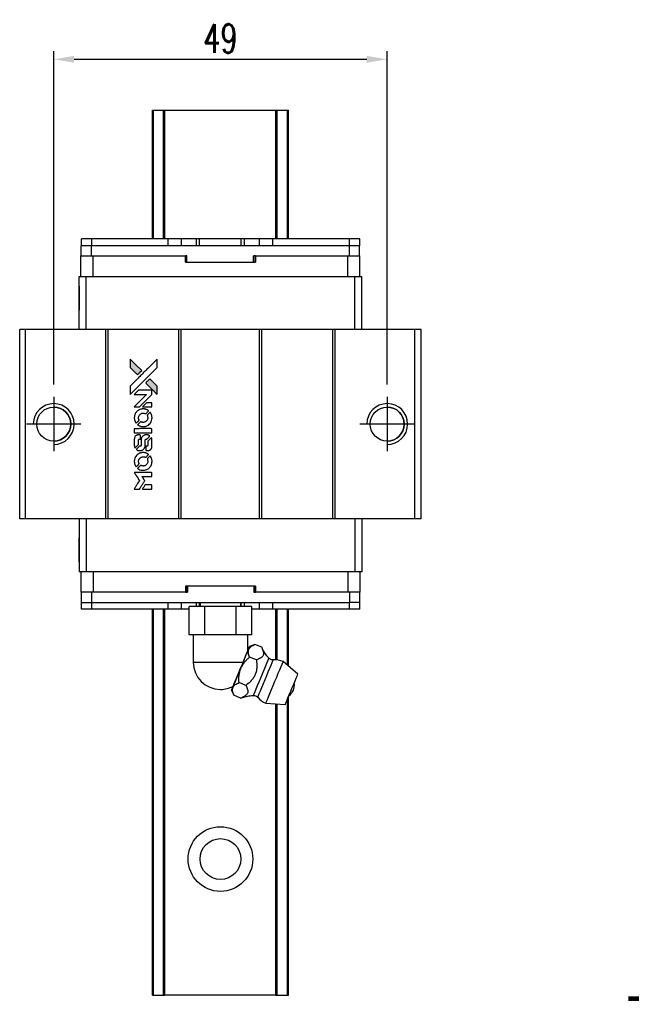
# Model space of a CAD drawing. Header units: millimetres. Extents: x -11 to 267, y -118 to 111.
# Tile 2 of 3: x 7 to 97, y -33 to 111. Entities that reach past the tile are written whole.
import ezdxf
from ezdxf.enums import TextEntityAlignment as Align

# ---------------------------------------------------------------- set-up
doc = ezdxf.new("R2010")
doc.units = ezdxf.units.MM
doc.header["$LTSCALE"] = 0.15
doc.layers.get('0').update_dxf_attribs({"linetype": 'CONTINUOUS'})
doc.layers.get('Defpoints').update_dxf_attribs({"linetype": 'CONTINUOUS'})
doc.layers.add('CHA', color=2, linetype='CONTINUOUS')
doc.styles.add('DIM-7', font='SIMPLEX.shx', dxfattribs={"width": 0.7, "bigfont": 'chineset.shx'})
doc.styles.add('T', font='kaiu.ttf')
doc.dimstyles.new('CNS', dxfattribs={"dimtxt": 3.5, "dimasz": 2.5, "dimexe": 1, "dimexo": 1.5, "dimgap": 0.09, "dimtad": 0, "dimdsep": 46, "dimtxsty": 'DIM-7', "dimcen": 0.09, "dimclrd": 4, "dimclre": 4, "dimclrt": 4, "dimadec": 0, "dimazin": 0, "dimtfac": 1, "dimtix": 1, "dimtmove": 2, "dimatfit": 3, "dimfxl": 1, "dimtvp": 0.971429, "dimtolj": 1, "dimarcsym": 0})

# ---------------------------------------------------------------- blocks, each defined once
blk = doc.blocks.new('A$Cd6668f32')
at = {"linetype": 'Continuous'}
h = blk.add_hatch(color=256, dxfattribs=at)
h.dxf.hatch_style = 1
h.paths.add_polyline_path([(0, 19.09), (0, 18.47), (0, 17.85), (0.54, 17.32, 0.000288), (0.74, 17.12, 0.000479), (0.91, 16.95, 0.000013), (1.07, 16.79, 0.197177), (1.07, 16.79, 0.197497), (1.08, 16.79, 0.00004), (1.17, 16.88, 0.000834), (1.27, 16.98, 0.000506), (1.38, 17.1), (1.69, 17.4), (0.84, 18.24)])
h.paths.add_polyline_path([(2.89, 16.2), (2.58, 15.89, 0.000476), (2.46, 15.78, 0.000789), (2.37, 15.68, 0.000035), (2.28, 15.59, 0.19758), (2.28, 15.58, 0.198396), (2.28, 15.58, 0.000019), (2.4, 15.46, 0.000582), (2.53, 15.32, 0.000351), (2.69, 15.16, 0.000108), (3.37, 14.49, 0.000692), (3.71, 14.15, 0.000077), (3.95, 13.91, 0.197527), (3.96, 13.91, 0.410181), (3.96, 13.91, 0.000493), (3.97, 14.04, 0.002424), (3.97, 14.21, 0.000529), (3.97, 14.51), (3.97, 15.12), (3.43, 15.66)])
for points in [[(0.54, 17.32, 0.000288), (0.74, 17.12, 0.000479), (0.91, 16.95, 0.000013), (1.07, 16.79, 0.197177), (1.07, 16.79, 0.197497), (1.08, 16.79, 0.00004), (1.17, 16.88, 0.000836), (1.27, 16.98, 0.000505), (1.38, 17.1), (1.69, 17.4), (0.84, 18.24), (0, 19.09), (0, 18.47), (0, 17.85)], [(0.74, 14.63, -0.000056), (1.11, 15, -0.000021), (1.63, 15.52, -0.000021), (2.2, 16.09, -0.000025), (2.73, 16.61), (3.97, 17.85), (3.97, 18.47), (3.96, 19.08), (3.13, 18.25, 0.000274), (2.73, 17.85, 0.000123), (2.21, 17.33, 0.000121), (1.65, 16.78, 0.000165), (1.15, 16.28), (0, 15.13), (0, 14.51), (0, 13.89)], [(2.69, 15.16, 0.000108), (3.37, 14.49, 0.000692), (3.71, 14.15, 0.000077), (3.95, 13.91, 0.197527), (3.96, 13.91, 0.410182), (3.96, 13.91, 0.000493), (3.97, 14.04, 0.002424), (3.97, 14.21, 0.000529), (3.97, 14.51), (3.97, 15.12), (3.43, 15.66), (2.89, 16.2), (2.58, 15.89, 0.000476), (2.46, 15.78, 0.000789), (2.37, 15.68, 0.000035), (2.28, 15.59, 0.19758), (2.28, 15.58, 0.198396), (2.28, 15.58, 0.000019), (2.4, 15.46, 0.000582), (2.53, 15.32, 0.000351)], [(0.98, 12.07), (1.38, 12.07), (2.29, 12.99), (3.2, 13.9), (3.2, 14.15, 0.0008), (3.2, 14.32, 0.010795), (3.2, 14.38, 0.030495), (3.19, 14.41, 0.080372), (3.19, 14.43, 0.03816), (3.17, 14.46, 0.041799), (3.16, 14.47, 0.042486), (3.14, 14.49, 0.042078), (3.12, 14.5, 0.099276), (3.08, 14.51, 0.003302), (2.96, 14.51, 0.002586), (2.74, 14.51, 0.000204), (2.14, 14.51), (1.2, 14.51), (0.9, 14.2), (0.59, 13.9), (1.5, 13.9), (2.41, 13.89), (1.51, 13, 0.000253), (1.17, 12.66, 0.000412), (0.87, 12.36, 0.000041), (0.61, 12.1, 0.041338), (0.6, 12.09), (0.59, 12.07)], [(0.61, 10.32, 0.023681), (0.62, 10.22, 0.022402), (0.65, 10.11, 0.021929), (0.69, 10, 0.020503), (0.74, 9.9, 0.013745), (0.77, 9.83, 0.009767), (0.81, 9.77, 0.009658), (0.84, 9.71, 0.027804), (0.87, 9.67), (0.89, 9.65), (1.08, 9.85, 0.002053), (1.17, 9.94, 0.006738), (1.23, 10, 0.007826), (1.27, 10.04, 0.063909), (1.28, 10.07, 0.061532), (1.3, 10.1, 0.068674), (1.3, 10.14, 0.052072), (1.29, 10.18, 0.019648), (1.27, 10.23, -0.018366), (1.25, 10.3, -0.0288), (1.24, 10.36, -0.029061), (1.23, 10.42, -0.019155), (1.23, 10.49, -0.053809), (1.26, 10.65, -0.058833), (1.31, 10.79, -0.058566), (1.4, 10.91, -0.052525), (1.51, 11.02, -0.044733), (1.61, 11.08, -0.040573), (1.72, 11.12, -0.041123), (1.83, 11.14, -0.04951), (1.94, 11.15, -0.017369), (1.99, 11.14, -0.024255), (2.04, 11.13, -0.023787), (2.08, 11.12, -0.015798), (2.13, 11.1, 0.010631), (2.16, 11.09, 0.033653), (2.19, 11.08, 0.037806), (2.21, 11.08, 0.016307), (2.24, 11.08, 0.068179), (2.29, 11.09, 0.095747), (2.34, 11.11, 0.033418), (2.39, 11.16, 0.002133), (2.56, 11.33, 0.001452), (2.65, 11.42, 0.012393), (2.69, 11.46, 0.020479), (2.71, 11.49, 0.344362), (2.71, 11.5, 0.074287), (2.68, 11.52, 0.005454), (2.61, 11.56, 0.008391), (2.54, 11.61, 0.017097), (2.48, 11.64, 0.027375), (2.36, 11.69, 0.02835), (2.23, 11.73, 0.027723), (2.1, 11.76, 0.023913), (1.95, 11.77, 0.027047), (1.78, 11.76, 0.031685), (1.62, 11.74, 0.032425), (1.47, 11.7, 0.031013), (1.32, 11.63, 0.037914), (1.15, 11.53, 0.040153), (1, 11.4, 0.039834), (0.86, 11.25, 0.036173), (0.75, 11.08, 0.040752), (0.68, 10.9, 0.035885), (0.63, 10.72, 0.035491), (0.6, 10.52, 0.037615)], [(2.51, 12.07), (3.2, 12.07), (3.2, 12.33), (3.2, 12.58), (3.18, 12.61, 0.03146), (3.17, 12.63, 0.026444), (3.16, 12.64, 0.026444), (3.15, 12.65, 0.031457), (3.13, 12.66), (3.1, 12.68), (2.76, 12.68), (2.42, 12.68), (2.12, 12.38, 0.000745), (2.01, 12.27, 0.001228), (1.91, 12.17, 0.000087), (1.83, 12.08, 0.195134), (1.83, 12.08, 0.412117), (1.83, 12.07, 0.000048), (2.03, 12.07, 0.00109), (2.25, 12.07, 0.000653)], [(1.14, 9.41, 0.018008), (1.19, 9.38, 0.009842), (1.27, 9.33, 0.009807), (1.34, 9.3, 0.015716), (1.4, 9.27, 0.048467), (1.64, 9.19, 0.045841), (1.88, 9.16, 0.046006), (2.13, 9.18, 0.049638), (2.36, 9.24, 0.064819), (2.67, 9.4, 0.06695), (2.92, 9.63, 0.066691), (3.09, 9.92, 0.063505), (3.2, 10.26, 0.03135), (3.2, 10.34, 0.010439), (3.21, 10.46, 0.010391), (3.2, 10.59, 0.032408), (3.2, 10.67, 0.015696), (3.17, 10.77, 0.018095), (3.15, 10.86, 0.018551), (3.12, 10.95, 0.018352), (3.08, 11.04, 0.015568), (3.05, 11.09, 0.009832), (3.01, 11.16, 0.009795), (2.97, 11.22, 0.023727), (2.94, 11.26), (2.93, 11.28), (2.74, 11.09, 0.001528), (2.63, 10.98, 0.010022), (2.58, 10.93, 0.019586), (2.55, 10.89, 0.061865), (2.53, 10.87, 0.055054), (2.52, 10.83, 0.061607), (2.52, 10.79, 0.048725), (2.52, 10.74, 0.020221), (2.54, 10.68, -0.017722), (2.56, 10.61, -0.02685), (2.57, 10.55, -0.02759), (2.58, 10.49, -0.020233), (2.58, 10.43, -0.04793), (2.56, 10.3, -0.048386), (2.52, 10.19, -0.047866), (2.45, 10.08, -0.044964), (2.37, 9.98, -0.04333), (2.27, 9.9, -0.050921), (2.16, 9.84, -0.051473), (2.04, 9.8, -0.0459), (1.91, 9.79, -0.019014), (1.85, 9.79, -0.024114), (1.79, 9.8, -0.025081), (1.74, 9.81, -0.023892), (1.69, 9.83, 0.008624), (1.64, 9.84, 0.026486), (1.62, 9.85, 0.035074), (1.59, 9.86, 0.02756), (1.56, 9.86, 0.087163), (1.52, 9.85, 0.073291), (1.48, 9.83, 0.028074), (1.42, 9.77, 0.002594), (1.28, 9.64), (1.09, 9.45)], [(1.9, 8.25), (3.2, 8.25), (3.2, 8.51), (3.2, 8.76), (3.18, 8.79, 0.071429), (3.17, 8.82, 0.054799), (3.14, 8.84, 0.053585), (3.11, 8.86, 0.060698), (3.08, 8.86, 0.033975), (3.02, 8.87, 0.000112), (2.36, 8.87, 0.000726), (1.72, 8.87, 0.001084), (1.15, 8.86), (0.6, 8.86), (0.6, 8.56), (0.6, 8.25)], [(0.61, 6.35, 0.018538), (0.61, 6.31, 0.010695), (0.62, 6.26, 0.01068), (0.63, 6.22, 0.017678), (0.64, 6.18, 0.013849), (0.66, 6.13, 0.011814), (0.68, 6.09, 0.004513), (0.7, 6.05, 0.290035), (0.7, 6.04, 0.196418), (0.71, 6.04, 0.000124), (0.78, 6.12, 0.001477), (0.87, 6.2, 0.000898), (0.97, 6.3), (1.23, 6.56), (1.23, 6.88, -0.001471), (1.23, 7.13, -0.028714), (1.23, 7.21, -0.097073), (1.25, 7.25, -0.084199), (1.28, 7.28, -0.042698), (1.3, 7.3, -0.053912), (1.33, 7.31, -0.051004), (1.35, 7.32, -0.032967), (1.38, 7.32, 0.00807), (1.4, 7.32, 0.003023), (1.42, 7.32, 0.002994), (1.45, 7.32, 0.003629), (1.47, 7.33), (1.53, 7.33), (1.53, 7.58, 0.001618), (1.53, 7.7, 0.005206), (1.53, 7.78, 0.00535), (1.53, 7.83, 0.060675), (1.52, 7.85, 0.048484), (1.52, 7.86, 0.02389), (1.51, 7.88, 0.022812), (1.5, 7.89, 0.02462), (1.49, 7.9, 0.061781), (1.46, 7.93, 0.080179), (1.42, 7.94, 0.048561), (1.37, 7.95, 0.010021), (1.29, 7.95, 0.016602), (1.17, 7.95, 0.031409), (1.08, 7.94, 0.036474), (1, 7.91, 0.03439), (0.92, 7.88, 0.065928), (0.8, 7.8, 0.069066), (0.7, 7.68, 0.065697), (0.64, 7.54, 0.051559), (0.61, 7.38, 0.020904), (0.6, 7.29, 0.000451), (0.6, 6.86, 0.000419), (0.6, 6.43, 0.022759)], [(0.94, 5.78, 0.023289), (1, 5.74, 0.026845), (1.07, 5.71, 0.026047), (1.13, 5.68, 0.019751), (1.21, 5.66, 0.013249), (1.25, 5.65, 0.025169), (1.29, 5.65, 0.016532), (1.33, 5.65, 0.002937), (1.41, 5.64, 0.003317), (1.49, 5.64, 0.011808), (1.53, 5.65, 0.01777), (1.57, 5.65, 0.021476), (1.6, 5.66, 0.04325), (1.74, 5.7, 0.045753), (1.87, 5.76, 0.04649), (1.98, 5.85, 0.047672), (2.07, 5.96, 0.025315), (2.1, 6, 0.015208), (2.13, 6.06, 0.01512), (2.15, 6.11, 0.022488), (2.17, 6.17, 0.027857), (2.19, 6.25, 0.034138), (2.2, 6.33, 0.014286), (2.21, 6.45, 0.00124), (2.21, 6.75, -0.00103), (2.21, 6.94, -0.002552), (2.21, 7.08, -0.001594), (2.21, 7.18, -0.047676), (2.21, 7.21, -0.085307), (2.23, 7.25, -0.097789), (2.26, 7.29, -0.085947), (2.31, 7.31, -0.051339), (2.37, 7.32, 0.014634), (2.39, 7.32, 0.015028), (2.41, 7.33, 0.014927), (2.43, 7.33, 0.059415), (2.44, 7.33, 0.070595), (2.46, 7.35, 0.00028), (2.68, 7.56, 0.000111), (2.9, 7.79, 0.200239), (2.91, 7.79, 0.268906), (2.9, 7.8, 0.001866), (2.85, 7.83, 0.007532), (2.8, 7.86, 0.017818), (2.76, 7.88, 0.013256), (2.71, 7.9, 0.011636), (2.67, 7.91, 0.011528), (2.62, 7.93, 0.012303), (2.57, 7.94, 0.0423), (2.5, 7.95, 0.013657), (2.39, 7.95, 0.013857), (2.28, 7.95, 0.037428), (2.2, 7.94, 0.014927), (2.15, 7.92, 0.0122), (2.09, 7.91, 0.012518), (2.04, 7.89, 0.023062), (2, 7.87, 0.065961), (1.85, 7.77, 0.06055), (1.73, 7.63, 0.059676), (1.65, 7.47, 0.060497), (1.6, 7.29, 0.025683), (1.6, 7.25, 0.001528), (1.6, 7.14, 0.002124), (1.6, 6.99, 0.001173), (1.6, 6.81, -0.000809), (1.6, 6.5, -0.017164), (1.59, 6.41, -0.063931), (1.58, 6.36, -0.108429), (1.56, 6.32, -0.052941), (1.54, 6.3, -0.063675), (1.51, 6.29, -0.050562), (1.48, 6.28, -0.020337), (1.43, 6.28, 0.009897), (1.4, 6.28, 0.016482), (1.38, 6.27, 0.019019), (1.36, 6.27, 0.06043), (1.35, 6.26, 0.076267), (1.32, 6.24, 0.00054), (1.12, 6.04, 0.000307), (0.91, 5.83, 0.142594), (0.91, 5.81, 0.232419), (0.91, 5.81, 0.022995), (0.92, 5.8, 0.024627), (0.93, 5.79, 0.015407)], [(2.29, 5.74, 0.065483), (2.3, 5.71, 0.053271), (2.32, 5.69, 0.052018), (2.35, 5.66, 0.0556), (2.39, 5.65, 0.036839), (2.41, 5.64, 0.026922), (2.43, 5.64, 0.016905), (2.46, 5.64, 0.004317), (2.52, 5.64, 0.016369), (2.63, 5.64, 0.029936), (2.72, 5.65, 0.03418), (2.8, 5.68, 0.031327), (2.88, 5.71, 0.046935), (2.98, 5.77, 0.054053), (3.05, 5.84, 0.053701), (3.12, 5.93, 0.045364), (3.16, 6.03, 0.032479), (3.19, 6.13, 0.03386), (3.2, 6.22, 0.013578), (3.2, 6.37, 0.001155), (3.2, 6.75, 0.000413), (3.2, 7.08, 0.005008), (3.2, 7.2, 0.013199), (3.19, 7.27, 0.033956), (3.19, 7.32, 0.013909), (3.17, 7.37, 0.010864), (3.16, 7.43, 0.010938), (3.14, 7.48, 0.028702), (3.12, 7.52), (3.11, 7.55), (2.84, 7.28), (2.58, 7.02), (2.58, 6.72, -0.001504), (2.58, 6.58, -0.00328), (2.58, 6.48, -0.001901), (2.57, 6.4, -0.061333), (2.57, 6.39, -0.063621), (2.56, 6.36, -0.048633), (2.54, 6.33, -0.046769), (2.52, 6.31, -0.047961), (2.49, 6.29, -0.02678), (2.47, 6.28, -0.050957), (2.45, 6.28, -0.029398), (2.42, 6.28, -0.00401), (2.37, 6.27), (2.28, 6.27), (2.28, 6.02, 0.001061), (2.28, 5.88, 0.009147), (2.28, 5.81, 0.020721), (2.28, 5.77, 0.051619)], [(0.61, 3.92, 0.024131), (0.62, 3.8, 0.022344), (0.65, 3.69, 0.021883), (0.69, 3.58, 0.020884), (0.74, 3.47, 0.010669), (0.77, 3.41, 0.010389), (0.81, 3.35, 0.010913), (0.84, 3.29, 0.022227), (0.87, 3.25), (0.89, 3.24), (1.08, 3.43, 0.002452), (1.15, 3.51, 0.003628), (1.22, 3.58, 0.001662), (1.27, 3.64, 0.070159), (1.28, 3.65, 0.047671), (1.29, 3.66, 0.018624), (1.29, 3.68, 0.017921), (1.3, 3.7, 0.018804), (1.3, 3.72, 0.018255), (1.3, 3.74, 0.041312), (1.3, 3.76, 0.037164), (1.29, 3.78, 0.012342), (1.28, 3.81, -0.015101), (1.26, 3.87, -0.035998), (1.24, 3.92, -0.033244), (1.24, 3.98, -0.011249), (1.24, 4.06, -0.004059), (1.24, 4.12, -0.019693), (1.24, 4.16, -0.027943), (1.24, 4.19, -0.014411), (1.25, 4.22, -0.033089), (1.28, 4.31, -0.033887), (1.32, 4.39, -0.034021), (1.38, 4.47, -0.033942), (1.44, 4.54, -0.02816), (1.51, 4.6, -0.035032), (1.58, 4.65, -0.035269), (1.66, 4.68, -0.029196), (1.75, 4.71, -0.037862), (1.85, 4.73, -0.043657), (1.94, 4.73, -0.043064), (2.04, 4.72, -0.035184), (2.14, 4.69, 0.033699), (2.19, 4.67, 0.052815), (2.23, 4.66, 0.059167), (2.27, 4.67, 0.058972), (2.31, 4.68, 0.059208), (2.34, 4.7, 0.021125), (2.38, 4.73, 0.008691), (2.44, 4.79, 0.000851), (2.58, 4.94, 0.001873), (2.65, 5.01, 0.013884), (2.69, 5.05, 0.022355), (2.71, 5.07, 0.341453), (2.71, 5.08, 0.073011), (2.69, 5.1, 0.004587), (2.62, 5.14, 0.00748), (2.54, 5.19, 0.016837), (2.49, 5.22, 0.028606), (2.35, 5.28, 0.031352), (2.22, 5.32, 0.031004), (2.07, 5.34, 0.0268), (1.92, 5.35, 0.026698), (1.76, 5.34, 0.03002), (1.61, 5.32, 0.030357), (1.46, 5.27, 0.028554), (1.31, 5.21, 0.062944), (1.05, 5.03, 0.062206), (0.83, 4.79, 0.062448), (0.68, 4.51, 0.064355), (0.61, 4.2, 0.017377), (0.6, 4.14, 0.008369), (0.6, 4.06, 0.008367), (0.6, 3.98, 0.01757)], [(1.14, 3, 0.064158), (1.44, 2.84, 0.06356), (1.77, 2.76, 0.064004), (2.11, 2.76, 0.066747), (2.43, 2.86, 0.04321), (2.64, 2.97, 0.044737), (2.81, 3.11, 0.044901), (2.96, 3.28, 0.044184), (3.08, 3.48, 0.026293), (3.14, 3.63, 0.033344), (3.18, 3.77, 0.033227), (3.2, 3.92, 0.025815), (3.21, 4.08, 0.023119), (3.2, 4.23, 0.031044), (3.17, 4.37, 0.031337), (3.13, 4.51, 0.024258), (3.07, 4.65, 0.015622), (3.04, 4.7, 0.008495), (3.01, 4.75, 0.008415), (2.97, 4.81, 0.020814), (2.94, 4.85), (2.93, 4.87), (2.74, 4.68, 0.002843), (2.6, 4.54, 0.033917), (2.55, 4.48, 0.087906), (2.53, 4.44, 0.073302), (2.52, 4.39, 0.022047), (2.52, 4.36, 0.026465), (2.52, 4.34, 0.022233), (2.53, 4.31, 0.009985), (2.54, 4.28, -0.039011), (2.57, 4.16, -0.044398), (2.58, 4.04, -0.045096), (2.57, 3.92, -0.04265), (2.53, 3.81, -0.071154), (2.44, 3.65, -0.068827), (2.31, 3.51, -0.068713), (2.15, 3.42, -0.070507), (1.97, 3.38, -0.028605), (1.89, 3.38, -0.031418), (1.82, 3.38, -0.031044), (1.74, 3.4, -0.02668), (1.67, 3.42, 0.038913), (1.62, 3.44, 0.043732), (1.58, 3.44, 0.047754), (1.54, 3.44, 0.075756), (1.5, 3.43, 0.07294), (1.48, 3.42, 0.003456), (1.43, 3.37, 0.005023), (1.37, 3.31, 0.002422), (1.28, 3.23, 0.000819), (1.21, 3.15, 0.001349), (1.15, 3.09, 0.0001), (1.09, 3.04, 0.205335), (1.09, 3.03, 0.219821), (1.09, 3.03, 0.002494), (1.11, 3.02, 0.007089), (1.12, 3.01, 0.004494)], [(0.99, 0), (1.38, 0), (1.45, 0.11, -0.000297), (1.49, 0.17, -0.000037), (1.58, 0.32, -0.000043), (1.68, 0.49, -0.000036), (1.79, 0.67, 0.000044), (1.9, 0.85, 0.000063), (2, 1.01, 0.000035), (2.08, 1.14, 0.0009), (2.1, 1.18), (2.13, 1.23), (2.09, 1.3, 0.001175), (2.07, 1.34, 0.000208), (2.02, 1.41, 0.000225), (1.97, 1.5, 0.000203), (1.91, 1.59, -0.000711), (1.86, 1.68, -0.001119), (1.81, 1.75, -0.000263), (1.77, 1.81, -0.04589), (1.77, 1.82, -0.519312), (1.77, 1.83, -0.001914), (1.88, 1.83, -0.003124), (2.05, 1.83, -0.000285), (2.48, 1.83), (3.2, 1.83), (3.2, 2.08, 0.001727), (3.2, 2.26, 0.025279), (3.2, 2.33, 0.073886), (3.19, 2.36, 0.07426), (3.17, 2.4, 0.03264), (3.16, 2.4, 0.01784), (3.15, 2.41, 0.017712), (3.14, 2.42, 0.026854), (3.13, 2.43), (3.1, 2.44), (1.85, 2.44), (0.59, 2.44), (0.6, 2.43, -0.004595), (0.61, 2.42, -0.00016), (0.63, 2.38, -0.000298), (0.66, 2.34, -0.000208), (0.69, 2.29, 0.000986), (0.78, 2.14, 0.00025), (0.94, 1.9, 0.000268), (1.1, 1.64, 0.000436), (1.24, 1.42, -0.002932), (1.28, 1.35, -0.004718), (1.32, 1.28, -0.001113), (1.35, 1.23, -0.227179), (1.35, 1.22, -0.045982), (1.35, 1.22, -0.000145), (1.3, 1.14, -0.000825), (1.25, 1.06, -0.000517), (1.19, 0.96, 0.000056), (0.99, 0.63, 0.000289), (0.87, 0.45, 0.000481), (0.79, 0.31, 0.000418), (0.7, 0.17), (0.6, 0)], [(2.51, 0), (3.2, 0), (3.2, 0.25, 0.000842), (3.2, 0.41, 0.010591), (3.2, 0.47, 0.028995), (3.2, 0.51, 0.069543), (3.19, 0.53, 0.051063), (3.18, 0.55, 0.039932), (3.16, 0.57, 0.039414), (3.14, 0.59, 0.045845), (3.11, 0.61, 0.094811), (3.09, 0.61, 0.007124), (3.02, 0.61, 0.004713), (2.9, 0.62, 0.000534), (2.64, 0.62), (2.19, 0.62), (2.15, 0.55, 0.000828), (2.04, 0.37, 0.000879), (1.93, 0.19, 0.000048), (1.82, 0.01, 0.137596), (1.82, 0, 0.413028), (1.82, 0, 0.000016), (2.02, 0, 0.000623), (2.25, 0, 0.000374)]]:
    blk.add_lwpolyline(points, format="xyb", close=True)
blk = doc.blocks.new('*D231')
at = {"color": 7, "lineweight": -2}
for p, q in [((12.49, 57.61), (12.49, 106.6)), ((61.49, 57.61), (61.49, 106.6)), ((15.49, 105.4), (58.49, 105.4))]:
    blk.add_line(p, q, dxfattribs=at)
at = {"color": 7}
for points in [[(15.49, 105.9), (15.49, 104.9), (12.49, 105.4)], [(58.49, 105.9), (58.49, 104.9), (61.49, 105.4)]]:
    blk.add_solid(points, dxfattribs=at)
at = {"layer": 'Defpoints', "color": 0}
for p in [(61.49, 105.4), (12.49, 55.81), (61.49, 55.81)]:
    blk.add_point(p, dxfattribs=at)
at = {"color": 7, "insert": (36.99, 108.46), "char_height": 4.2, "attachment_point": 5, "style": 'DIM-7'}
blk.add_mtext('\\A1;49', dxfattribs=at)

msp = doc.modelspace()

# ---------------------------------------------------------------- linework, layer by layer
at = {"color": 7, "linetype": 'Continuous', "lineweight": 25}
for p, q in [((26.989, 79.015), (26.989, 97.915)), ((26.989, 79.015), (26.989, 97.915)), ((26.989, 79.015), (26.989, 97.915)), ((26.989, 97.915), (26.989, 79.015)), ((27.156, 79.015), (27.156, 97.915)), ((28.636, 79.015), (28.636, 97.915)), ((28.834, 97.915), (45.145, 97.915)), ((28.834, 79.015), (28.834, 97.915)), ((45.145, 79.015), (45.145, 97.915)), ((45.343, 79.015), (45.343, 97.915)), ((46.823, 79.015), (46.823, 97.915)), ((46.989, 79.015), (46.989, 97.915)), ((16.569, 78.015), (16.569, 79.015)), ((16.57, 79.015), (16.569, 79.015)), ((16.57, 78.015), (16.57, 79.015)), ((18.07, 79.015), (16.57, 79.015)), ((18.07, 78.015), (18.07, 79.015)), ((29.3, 79.015), (18.07, 79.015)), ((29.3, 78.015), (29.3, 79.015)), ((31.249, 79.015), (29.3, 79.015)), ((31.249, 78.015), (31.249, 79.015)), ((33.467, 79.015), (31.249, 79.015)), ((33.467, 78.015), (33.467, 79.015)), ((33.925, 79.015), (33.467, 79.015)), ((33.925, 78.015), (33.925, 79.015)), ((40.054, 79.015), (33.925, 79.015)), ((40.054, 78.015), (40.054, 79.015)), ((40.512, 79.015), (40.054, 79.015)), ((40.512, 78.015), (40.512, 79.015)), ((42.729, 79.015), (40.512, 79.015)), ((42.729, 78.015), (42.729, 79.015)), ((44.68, 79.015), (42.729, 79.015)), ((44.68, 78.015), (44.68, 79.015)), ((44.68, 78.015), (44.68, 79.015)), ((55.97, 79.015), (44.68, 79.015)), ((55.97, 78.015), (55.97, 79.015)), ((57.47, 79.015), (55.97, 79.015)), ((57.47, 78.015), (57.47, 79.015)), ((16.539, 76.515), (16.539, 78.015)), ((16.54, 78.015), (16.539, 78.015)), ((16.54, 76.515), (16.54, 78.015)), ((18.04, 78.015), (16.54, 78.015)), ((18.04, 76.515), (18.04, 78.015)), ((55.94, 78.015), (18.04, 78.015)), ((55.94, 76.515), (55.94, 78.015)), ((55.964, 78.015), (55.94, 78.015)), ((55.97, 78.015), (55.964, 78.015)), ((57.47, 78.015), (55.97, 78.015)), ((57.44, 76.515), (57.44, 78.015)), ((16.489, 75.615), (16.489, 76.515)), ((16.489, 73.515), (16.489, 76.515)), ((16.489, 75.615), (16.489, 76.515)), ((16.489, 76.515), (16.49, 76.515)), ((16.489, 76.515), (16.489, 76.515)), ((16.489, 76.515), (16.489, 76.515)), ((16.489, 75.615), (16.489, 75.615)), ((16.49, 73.515), (16.49, 76.515)), ((16.49, 76.515), (18.29, 76.515)), ((18.29, 73.515), (18.29, 76.515)), ((18.29, 76.515), (31.847, 76.515)), ((31.847, 75.615), (31.847, 76.515)), ((32.067, 76.515), (31.847, 76.515)), ((31.847, 75.615), (42.132, 75.615)), ((32.028, 75.615), (32.028, 76.515)), ((32.067, 75.615), (32.067, 76.515)), ((32.067, 75.615), (32.067, 76.515)), ((32.067, 76.515), (32.067, 76.515)), ((42.132, 76.515), (41.852, 76.515)), ((41.852, 75.615), (41.852, 76.515)), ((41.917, 75.615), (41.917, 76.515)), ((42.132, 75.615), (42.132, 76.515)), ((42.132, 76.515), (55.69, 76.515)), ((42.132, 76.515), (42.132, 75.615)), ((42.132, 76.515), (42.132, 76.515)), ((42.132, 75.615), (42.132, 76.515)), ((42.132, 76.515), (42.132, 75.615)), ((42.132, 75.615), (42.132, 75.615)), ((55.69, 73.515), (55.69, 76.515)), ((55.69, 76.515), (57.49, 76.515)), ((57.49, 73.515), (57.49, 76.515)), ((16.239, 65.715), (16.239, 73.515)), ((16.239, 73.515), (16.239, 73.515)), ((16.239, 65.715), (16.239, 73.515)), ((16.239, 73.515), (17.24, 73.515)), ((17.24, 65.715), (17.24, 73.515)), ((17.24, 73.515), (56.74, 73.515)), ((56.74, 65.715), (56.74, 73.515)), ((56.74, 73.515), (57.74, 73.515)), ((57.74, 65.715), (57.74, 73.515)), ((7.49, 37.915), (7.49, 65.715)), ((8.34, 65.715), (7.49, 65.715)), ((7.49, 37.915), (7.49, 65.715)), ((7.49, 65.715), (7.49, 65.715)), ((8.34, 37.915), (8.34, 65.715)), ((20.14, 65.715), (8.34, 65.715)), ((20.14, 37.915), (20.14, 65.715)), ((20.49, 65.715), (20.14, 65.715)), ((20.49, 37.915), (20.49, 65.715)), ((30.89, 65.715), (20.49, 65.715)), ((30.89, 37.915), (30.89, 65.715)), ((31.24, 65.715), (30.89, 65.715)), ((31.24, 37.915), (31.24, 65.715)), ((42.74, 65.715), (31.24, 65.715)), ((42.74, 37.915), (42.74, 65.715)), ((43.09, 65.715), (42.74, 65.715)), ((43.09, 37.915), (43.09, 65.715)), ((53.49, 65.715), (43.09, 65.715)), ((53.49, 37.915), (53.49, 65.715)), ((53.84, 65.715), (53.49, 65.715)), ((53.84, 37.915), (53.84, 65.715)), ((65.54, 65.715), (53.84, 65.715)), ((65.54, 37.915), (65.54, 65.715)), ((66.49, 65.715), (65.54, 65.715)), ((66.49, 37.915), (66.49, 65.715)), ((8.34, 37.915), (7.49, 37.915)), ((7.49, 37.915), (7.49, 37.915)), ((7.49, 37.915), (7.49, 37.915)), ((20.14, 37.915), (8.34, 37.915)), ((16.239, 37.915), (16.239, 30.115)), ((16.239, 37.915), (16.239, 30.115)), ((17.24, 37.915), (17.24, 30.115)), ((20.49, 37.915), (20.14, 37.915)), ((30.89, 37.915), (20.49, 37.915)), ((31.24, 37.915), (30.89, 37.915)), ((42.74, 37.915), (31.24, 37.915)), ((43.09, 37.915), (42.74, 37.915)), ((53.49, 37.915), (43.09, 37.915)), ((53.84, 37.915), (53.49, 37.915)), ((65.54, 37.915), (53.84, 37.915)), ((56.74, 37.915), (56.74, 30.115)), ((57.74, 37.915), (57.74, 30.115)), ((66.49, 37.915), (65.54, 37.915)), ((16.239, 30.115), (16.239, 30.115)), ((17.24, 30.115), (16.239, 30.115)), ((16.489, 30.115), (16.489, 27.115)), ((16.49, 30.115), (16.49, 27.115)), ((56.74, 30.115), (17.24, 30.115)), ((18.29, 30.115), (18.29, 27.115)), ((55.69, 30.115), (55.69, 27.115)), ((57.74, 30.115), (56.74, 30.115)), ((57.49, 30.115), (57.49, 27.115)), ((16.489, 28.015), (16.489, 27.115)), ((16.489, 28.015), (16.489, 27.115)), ((16.489, 28.015), (16.489, 28.015)), ((31.847, 28.015), (31.847, 27.115)), ((42.132, 28.015), (31.847, 28.015)), ((32.062, 28.015), (32.062, 27.115)), ((32.127, 28.015), (32.127, 27.115)), ((32.127, 28.015), (32.127, 27.115)), ((41.912, 28.015), (41.912, 27.115)), ((41.951, 28.015), (41.951, 27.115)), ((42.132, 28.015), (42.132, 27.115)), ((42.132, 28.015), (42.132, 27.115)), ((42.132, 28.015), (42.132, 28.015)), ((42.132, 27.115), (42.132, 28.015)), ((42.132, 27.115), (42.132, 28.015)), ((16.489, 27.115), (16.489, 27.115)), ((16.49, 27.115), (16.489, 27.115)), ((16.489, 27.115), (16.489, 27.115)), ((18.29, 27.115), (16.49, 27.115)), ((16.539, 27.115), (16.539, 25.615)), ((16.54, 27.115), (16.54, 25.615)), ((18.04, 27.115), (18.04, 25.615)), ((31.847, 27.115), (18.29, 27.115)), ((31.847, 27.115), (32.127, 27.115)), ((32.127, 27.115), (32.127, 27.115)), ((41.912, 27.115), (42.132, 27.115)), ((55.69, 27.115), (42.132, 27.115)), ((42.132, 27.115), (42.132, 27.115)), ((57.49, 27.115), (55.69, 27.115)), ((55.94, 27.115), (55.94, 25.615)), ((57.44, 27.115), (57.44, 25.615)), ((16.539, 25.615), (16.54, 25.615)), ((16.54, 25.615), (18.04, 25.615)), ((16.569, 24.615), (16.569, 25.615)), ((16.57, 24.615), (16.569, 24.615)), ((16.57, 24.615), (16.57, 25.615)), ((18.07, 24.615), (16.57, 24.615)), ((18.04, 25.615), (55.94, 25.615)), ((18.07, 24.615), (18.07, 25.615)), ((29.3, 24.615), (18.07, 24.615)), ((26.989, -32.085), (26.989, 24.615)), ((26.989, -32.085), (26.989, 24.615)), ((26.989, -32.085), (26.989, 24.615)), ((26.989, 24.615), (26.989, -32.085)), ((27.156, -32.085), (27.156, 24.615)), ((28.636, -32.085), (28.636, 24.615)), ((28.834, -32.085), (28.834, 24.615)), ((29.3, 24.615), (29.3, 25.615)), ((31.25, 24.615), (29.3, 24.615)), ((31.25, 24.615), (31.25, 25.615)), ((32.371, 24.615), (31.25, 24.615)), ((32.371, 20.835), (32.371, 25.035)), ((34.68, 25.035), (32.371, 25.035)), ((33.467, 25.035), (33.467, 25.615)), ((33.925, 25.035), (33.925, 25.615)), ((33.99, 25.615), (33.99, 25.035)), ((34.68, 20.835), (34.68, 25.035)), ((39.299, 25.035), (34.68, 25.035)), ((39.299, 20.835), (39.299, 25.035)), ((41.608, 25.035), (39.299, 25.035)), ((39.99, 25.035), (39.99, 25.615)), ((40.054, 25.035), (40.054, 25.615)), ((40.512, 25.035), (40.512, 25.615)), ((41.608, 20.835), (41.608, 25.035)), ((42.73, 24.615), (41.608, 24.615)), ((42.73, 24.615), (42.73, 25.615)), ((44.68, 24.615), (42.73, 24.615)), ((44.68, 24.615), (44.68, 25.615)), ((44.68, 24.615), (44.68, 25.615)), ((55.97, 24.615), (44.68, 24.615)), ((44.68, 24.615), (44.68, 24.615)), ((45.145, 17.162), (45.145, 24.615)), ((45.343, 17.143), (45.343, 24.615)), ((46.823, 16.375), (46.823, 24.615)), ((46.989, 16.231), (46.989, 24.615)), ((55.94, 25.615), (55.964, 25.615)), ((55.97, 25.615), (55.964, 25.615)), ((55.97, 24.615), (55.97, 25.615)), ((57.47, 25.615), (55.97, 25.615)), ((57.47, 24.615), (55.97, 24.615)), ((57.47, 24.615), (57.47, 25.615)), ((33.525, 20.835), (32.371, 20.835)), ((32.99, 20.835), (32.99, 16.835)), ((34.68, 20.835), (33.525, 20.835)), ((36.99, 20.835), (34.68, 20.835)), ((39.299, 20.835), (36.99, 20.835)), ((40.454, 20.835), (39.299, 20.835)), ((41.608, 20.835), (40.454, 20.835)), ((40.99, 18.454), (40.99, 20.835)), ((42.039, 19.442), (41.266, 19.122)), ((43.045, 19.026), (42.039, 19.442)), ((42.271, 17.159), (41.266, 17.575)), ((32.99, 16.835), (40.319, 16.835)), ((48.348, 15.052), (46.198, 16.917)), ((40.725, 13.425), (39.719, 13.841)), ((38.626, 12.747), (38.946, 11.975)), ((39.952, 11.558), (38.946, 11.975)), ((46.989, -32.085), (46.989, 11.773)), ((43.672, 10.819), (46.511, 10.618)), ((45.145, -32.085), (45.145, 10.715)), ((45.343, -32.085), (45.343, 10.701)), ((46.823, -32.085), (46.823, 11.371)), ((45.145, -32.085), (28.834, -32.085))]:
    msp.add_line(p, q, dxfattribs=at)
for p, q in [((12.49, 55.815), (12.49, 47.815)), ((61.49, 55.815), (61.49, 47.815)), ((16.49, 51.815), (8.49, 51.815)), ((65.49, 51.815), (57.49, 51.815))]:
    msp.add_line(p, q)
at = {"color": 7, "linetype": 'Continuous', "lineweight": 25, "flags": 128}
for points in [[(16.239, 68.54), (16.239, 68.606), (16.239, 68.798), (16.239, 69.103), (16.239, 69.498), (16.239, 69.954), (16.239, 70.436), (16.239, 70.909), (16.239, 71.339), (16.239, 71.692), (16.239, 71.943), (16.239, 72.073), (16.239, 72.073), (16.239, 71.943), (16.239, 71.692), (16.239, 71.339), (16.239, 70.909), (16.239, 70.436), (16.239, 69.954), (16.239, 69.498), (16.239, 69.103), (16.239, 68.798), (16.239, 68.606), (16.239, 68.54)], [(16.239, 35.09), (16.239, 35.024), (16.239, 34.832), (16.239, 34.527), (16.239, 34.132), (16.239, 33.676), (16.239, 33.194), (16.239, 32.721), (16.239, 32.291), (16.239, 31.938), (16.239, 31.687), (16.239, 31.557), (16.239, 31.557), (16.239, 31.687), (16.239, 31.938), (16.239, 32.291), (16.239, 32.721), (16.239, 33.194), (16.239, 33.676), (16.239, 34.132), (16.239, 34.527), (16.239, 34.832), (16.239, 35.024), (16.239, 35.09)], [(38.626, 12.747), (38.651, 12.809), (38.726, 12.99), (38.848, 13.285), (39.013, 13.681), (39.213, 14.164), (39.441, 14.715), (39.689, 15.313), (39.946, 15.935), (40.204, 16.557), (40.451, 17.154), (40.68, 17.706), (40.88, 18.189), (41.044, 18.585), (41.166, 18.879), (41.241, 19.061), (41.266, 19.122), (41.241, 19.061), (41.166, 18.879), (41.044, 18.585), (40.99, 18.454)], [(41.834, 11.946), (41.861, 12.01), (41.939, 12.199), (42.065, 12.504), (42.234, 12.911), (42.437, 13.401), (42.664, 13.951), (42.906, 14.535), (43.151, 15.126), (43.387, 15.696), (43.604, 16.219), (43.791, 16.67), (43.939, 17.028), (44.042, 17.277), (44.095, 17.404), (44.101, 17.42)], [(40.319, 16.835), (40.11, 16.331), (39.887, 15.792), (39.66, 15.245), (39.443, 14.72), (39.246, 14.246), (39.081, 13.847), (38.957, 13.546), (38.879, 13.359), (38.853, 13.296)], [(42.467, 11.678), (42.493, 11.742), (42.572, 11.932), (42.698, 12.237), (42.867, 12.645), (43.07, 13.136), (43.299, 13.687), (43.541, 14.272), (43.786, 14.864), (44.023, 15.435), (44.24, 15.959), (44.427, 16.411), (44.576, 16.77), (44.679, 17.019), (44.732, 17.146), (44.738, 17.162)], [(43.672, 10.819), (43.698, 10.882), (43.775, 11.067), (43.899, 11.366), (44.065, 11.768), (44.267, 12.256), (44.496, 12.809), (44.744, 13.407), (44.999, 14.023), (45.252, 14.632), (45.491, 15.211), (45.708, 15.734), (45.893, 16.182), (46.039, 16.534), (46.14, 16.777), (46.191, 16.901), (46.198, 16.917)], [(46.511, 10.618), (46.538, 10.682), (46.616, 10.872), (46.742, 11.175), (46.908, 11.575), (47.104, 12.049), (47.319, 12.568), (47.54, 13.102), (47.755, 13.621), (47.951, 14.095), (48.117, 14.495), (48.243, 14.798), (48.321, 14.988), (48.348, 15.052)], [(38.853, 13.296), (38.848, 13.285), (38.726, 12.99), (38.651, 12.809), (38.626, 12.747)]]:
    msp.add_lwpolyline(points, dxfattribs=at)
at = {"color": 7, "linetype": 'Continuous', "lineweight": 25}
for centre, radius in [((12.49, 51.815), 2.5), ((61.49, 51.815), 2.5), ((36.989, -12.085), 4.75), ((36.989, -12.085), 3)]:
    msp.add_circle(centre, radius, dxfattribs=at)
for centre in [(12.49, 51.815), (61.49, 51.815)]:
    msp.add_arc(centre, 3, 270, 179.73213)
for centre, radius, start, end in [((12.489, 51.815), 2.5, 270, 90), ((61.489, 51.815), 2.5, 270, 90), ((36.99, 16.835), 4, 180, 270), ((44.935, 13.868), 3.3, 67.5, 93.41865), ((36.99, 16.835), 4, 270, 297.76498), ((46.028, 13.415), 1.817, 304.10151, 10.89849), ((44.935, 13.868), 3.3, 221.58135, 247.5)]:
    msp.add_arc(centre, radius, start, end, dxfattribs=at)
msp.add_ellipse((36.99, 8.797), major_axis=(4, 9.657), ratio=0.0000025, start_param=5.695759, end_param=6.2831793, dxfattribs=at)
for points, knots in [([(26.989, 97.915), (26.989, 97.915), (27.005, 97.915), (27.068, 97.915), (27.113, 97.915), (27.156, 97.915)], [0, 0, 0, 0, 0.5, 0.5, 1, 1, 1, 1]), ([(27.156, 97.915), (27.33, 97.915), (27.508, 97.915), (27.846, 97.915), (28.005, 97.915), (28.278, 97.915), (28.391, 97.915), (28.557, 97.915), (28.61, 97.915), (28.636, 97.915)], [0, 0, 0, 0, 0.25, 0.25, 0.5, 0.5, 0.75, 0.75, 1, 1, 1, 1]), ([(28.636, 97.915), (28.642, 97.915), (28.665, 97.915), (28.74, 97.915), (28.79, 97.915), (28.834, 97.915)], [0, 0, 0, 0, 0.5, 0.5, 1, 1, 1, 1]), ([(45.145, 97.915), (45.189, 97.915), (45.239, 97.915), (45.314, 97.915), (45.337, 97.915), (45.343, 97.915)], [0, 0, 0, 0, 0.5, 0.5, 1, 1, 1, 1]), ([(45.343, 97.915), (45.369, 97.915), (45.422, 97.915), (45.588, 97.915), (45.701, 97.915), (45.973, 97.915), (46.133, 97.915), (46.471, 97.915), (46.649, 97.915), (46.823, 97.915)], [0, 0, 0, 0, 0.25, 0.25, 0.5, 0.5, 0.75, 0.75, 1, 1, 1, 1]), ([(46.823, 97.915), (46.866, 97.915), (46.911, 97.915), (46.974, 97.915), (46.989, 97.915), (46.989, 97.915)], [0, 0, 0, 0, 0.5, 0.5, 1, 1, 1, 1]), ([(41.266, 17.575), (41.18, 17.782), (41.118, 17.982), (41.081, 18.269), (41.078, 18.362), (41.096, 18.543), (41.117, 18.631), (41.218, 18.876), (41.333, 19.016), (41.643, 19.257), (41.832, 19.356), (42.039, 19.442)], [0, 0, 0, 0, 0.25, 0.25, 0.375, 0.375, 0.5, 0.5, 0.75, 0.75, 1, 1, 1, 1]), ([(43.045, 19.026), (43.139, 18.815), (43.227, 18.606), (43.303, 18.302), (43.319, 18.202), (43.32, 18.012), (43.304, 17.923), (43.236, 17.757), (43.183, 17.682), (43.049, 17.548), (42.968, 17.489), (42.698, 17.327), (42.487, 17.241), (42.271, 17.159)], [0, 0, 0, 0, 0.25, 0.25, 0.375, 0.375, 0.5, 0.5, 0.625, 0.625, 0.75, 0.75, 1, 1, 1, 1]), ([(44.118, 17.418), (44.053, 17.484), (43.815, 17.726), (43.486, 18.202), (43.196, 18.677), (43.079, 18.963), (43.052, 19.029)], [0, 0, 0, 0, 0.1431919, 0.5232804, 0.8898211, 1, 1, 1, 1]), ([(39.719, 13.841), (39.694, 14.192), (39.693, 14.545), (39.775, 15.248), (39.857, 15.589), (40.06, 16.078), (40.14, 16.237), (40.321, 16.538), (40.422, 16.682), (40.64, 16.958), (40.759, 17.09), (41.006, 17.342), (41.134, 17.461), (41.266, 17.575)], [0, 0, 0, 0, 0.25, 0.25, 0.5, 0.5, 0.625, 0.625, 0.75, 0.75, 0.875, 0.875, 1, 1, 1, 1]), ([(44.72, 17.162), (44.718, 17.162), (44.623, 17.142), (44.419, 17.2), (44.21, 17.296), (44.131, 17.396), (44.117, 17.414)], [0, 0, 0, 0, 0.0086242, 0.4338259, 0.8984663, 1, 1, 1, 1]), ([(42.271, 17.159), (42.305, 16.801), (42.332, 16.442), (42.312, 15.907), (42.295, 15.729), (42.228, 15.375), (42.177, 15.202), (42.041, 14.873), (41.954, 14.715), (41.751, 14.418), (41.638, 14.281), (41.274, 13.889), (41.002, 13.654), (40.725, 13.425)], [0, 0, 0, 0, 0.25, 0.25, 0.375, 0.375, 0.5, 0.5, 0.625, 0.625, 0.75, 0.75, 1, 1, 1, 1]), ([(38.946, 11.975), (38.86, 12.181), (38.798, 12.381), (38.761, 12.668), (38.759, 12.761), (38.776, 12.942), (38.798, 13.03), (38.898, 13.275), (39.013, 13.415), (39.323, 13.657), (39.512, 13.756), (39.719, 13.841)], [0, 0, 0, 0, 0.25, 0.25, 0.375, 0.375, 0.5, 0.5, 0.75, 0.75, 1, 1, 1, 1]), ([(40.725, 13.425), (40.819, 13.215), (40.907, 13.005), (40.983, 12.701), (40.999, 12.601), (41, 12.412), (40.984, 12.322), (40.916, 12.157), (40.863, 12.081), (40.729, 11.948), (40.648, 11.888), (40.378, 11.726), (40.167, 11.64), (39.952, 11.558)], [0, 0, 0, 0, 0.25, 0.25, 0.375, 0.375, 0.5, 0.5, 0.625, 0.625, 0.75, 0.75, 1, 1, 1, 1]), ([(39.955, 11.548), (40.043, 11.584), (40.369, 11.72), (40.966, 11.856), (41.512, 11.936), (41.806, 11.944), (41.841, 11.945)], [0, 0, 0, 0, 0.1477739, 0.5453271, 0.9451484, 1, 1, 1, 1]), ([(41.868, 11.947), (41.963, 11.936), (42.159, 11.914), (42.367, 11.797), (42.446, 11.692), (42.463, 11.669)], [0, 0, 0, 0, 0.4207583, 0.8734504, 1, 1, 1, 1]), ([(26.989, -32.085), (26.989, -32.085), (27.005, -32.085), (27.068, -32.085), (27.113, -32.085), (27.156, -32.085)], [0, 0, 0, 0, 0.5, 0.5, 1, 1, 1, 1]), ([(27.156, -32.085), (27.33, -32.085), (27.508, -32.085), (27.846, -32.085), (28.005, -32.085), (28.278, -32.085), (28.391, -32.085), (28.557, -32.085), (28.61, -32.085), (28.636, -32.085)], [0, 0, 0, 0, 0.25, 0.25, 0.5, 0.5, 0.75, 0.75, 1, 1, 1, 1]), ([(28.636, -32.085), (28.642, -32.085), (28.665, -32.085), (28.74, -32.085), (28.79, -32.085), (28.834, -32.085)], [0, 0, 0, 0, 0.5, 0.5, 1, 1, 1, 1]), ([(45.145, -32.085), (45.189, -32.085), (45.239, -32.085), (45.314, -32.085), (45.337, -32.085), (45.343, -32.085)], [0, 0, 0, 0, 0.5, 0.5, 1, 1, 1, 1]), ([(45.343, -32.085), (45.369, -32.085), (45.422, -32.085), (45.588, -32.085), (45.701, -32.085), (45.973, -32.085), (46.133, -32.085), (46.471, -32.085), (46.649, -32.085), (46.823, -32.085)], [0, 0, 0, 0, 0.25, 0.25, 0.5, 0.5, 0.75, 0.75, 1, 1, 1, 1]), ([(46.823, -32.085), (46.866, -32.085), (46.911, -32.085), (46.974, -32.085), (46.989, -32.085), (46.989, -32.085)], [0, 0, 0, 0, 0.5, 0.5, 1, 1, 1, 1])]:
    msp.add_open_spline(points, degree=3, knots=knots, dxfattribs=at)

# ---------------------------------------------------------------- block references
msp.add_blockref('A$Cd6668f32', (23.725, 42.275))

# ---------------------------------------------------------------- texts
at = {"layer": 'CHA', "color": 0, "style": 'T'}
msp.add_text('TRS20FS-SU', height=6.5, dxfattribs=at).set_placement((118.769, -35.5), align=Align.MIDDLE)

# ---------------------------------------------------------------- dimensions: what is measured, and where the dimension line sits
at = {"color": 0}
dim = msp.add_linear_dim(base=(61.49, 105.402), p1=(12.49, 55.815), p2=(61.49, 55.815), dimstyle='CNS', override={"dimscale": 1.2, "dimgap": 0.8, "dimtad": 1, "dimclrd": 7, "dimclre": 7, "dimclrt": 7, "dimadec": 2, "dimazin": 2, "dimtm": 1e-09, "dimtfac": 0.6, "dimtmove": 1, "dimarcsym": 1}, dxfattribs=at)
dim.commit()
dim.dimension.update_dxf_attribs({"geometry": '*D231', "text_midpoint": (36.99, 108.462)})

doc.saveas('drawing.dxf')
